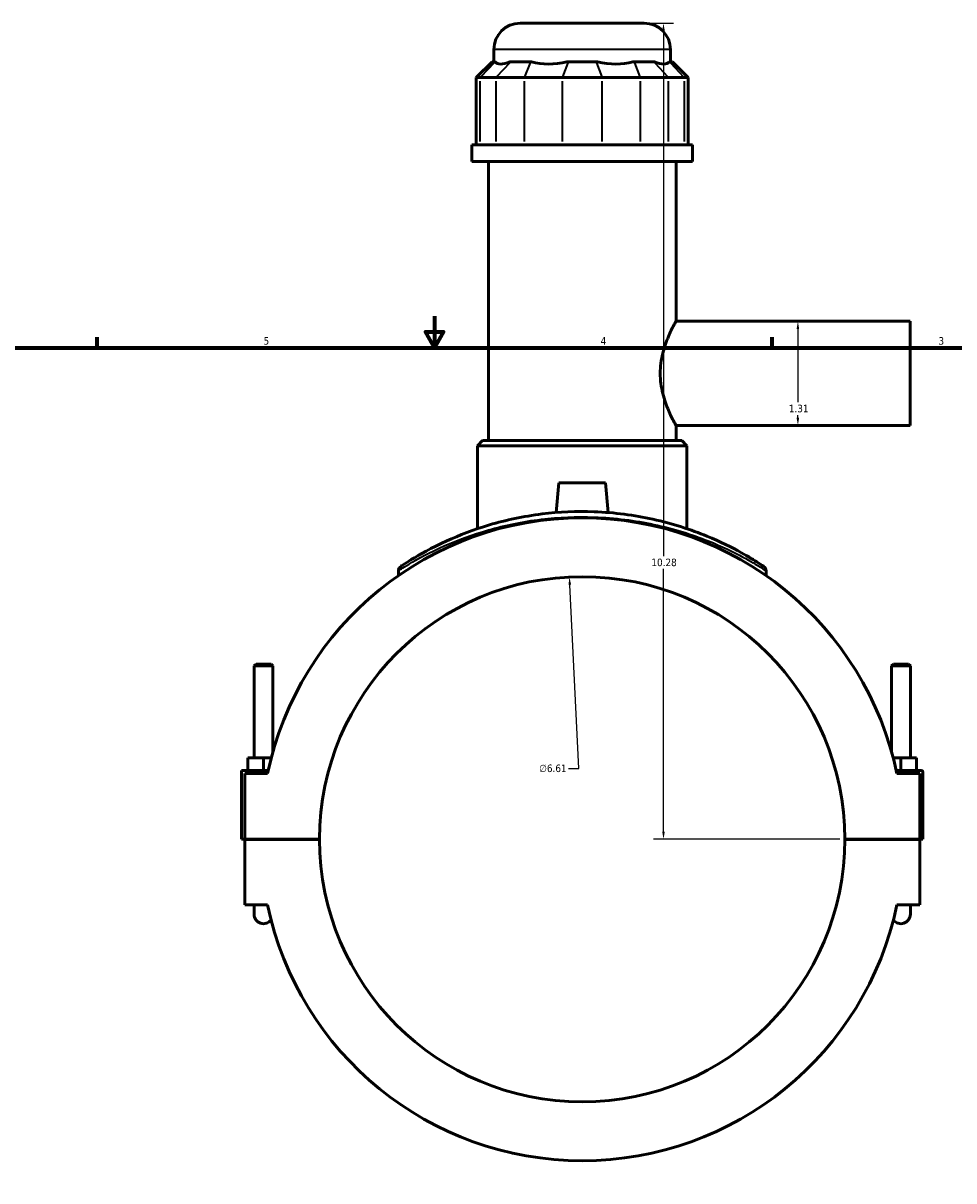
# Model space of a CAD drawing. Header units: inches. Extents: x 0.1 to 47.8, y -0.2 to 47.5.
# Tile 3 of 6: x 11.8 to 23.5, y 10.5 to 25.1. Entities that reach past the tile are written whole.
import ezdxf

# ---------------------------------------------------------------- set-up
doc = ezdxf.new("R2010")
doc.units = ezdxf.units.IN
doc.header["$MEASUREMENT"] = 0
for name, color, linetype, lineweight in [('Border (ANSI)', 7, 'Continuous', 70), ('Dimension (ANSI)', 7, 'Continuous', 25), ('Visible (ANSI)', 7, 'Continuous', 50), ('Visible Narrow (ANSI)', 7, 'Continuous', 35)]:
    doc.layers.add(name, color=color, linetype=linetype, lineweight=lineweight)
doc.styles.add('Note Text (ANSI)', font='tahoma.ttf')
doc.dimstyles.new('Default (ANSI)', dxfattribs={"dimtxt": 0.094488, "dimasz": 0.098425, "dimexe": 0.125, "dimexo": 0.0625, "dimgap": 0.031496, "dimtad": 0, "dimtih": 1, "dimtoh": 1, "dimrnd": 1e-08, "dimzin": 4, "dimdsep": 46, "dimtxsty": 'Note Text (ANSI)', "dimcen": 0.09, "dimdle": 0.393701, "dimclrd": 256, "dimclre": 256, "dimclrt": 5, "dimadec": 0, "dimazin": 1, "dimtfac": 1, "dimtofl": 0, "dimtmove": 0, "dimatfit": 3, "dimfxl": 1, "dimtolj": 1, "dimtzin": 4, "dimlwd": -1, "dimlwe": -1, "dimarcsym": 0})

# ---------------------------------------------------------------- blocks, each defined once
blk = doc.blocks.new('Borders Default Border')
at = {"layer": 'Border (ANSI)'}
for p, q in [((12.75, 21), (12.75, 21.134)), ((21.25, 21), (21.25, 21.134))]:
    blk.add_line(p, q, dxfattribs=at)
at = {"layer": 'Border (ANSI)', "flags": 128}
for points in [[(17, 21.4), (17, 21), (16.885, 21.2), (17.115, 21.2), (17, 21)], [(0.5, 1), (0.5, 21), (33.5, 21), (33.5, 1), (0.5, 1)]]:
    blk.add_lwpolyline(points, dxfattribs=at)
at = {"layer": 'Border (ANSI)', "color": 5, "true_color": 0x0000ff, "char_height": 0.0945, "attachment_point": 7, "style": 'Note Text (ANSI)'}
for s, insert in [('5', (14.847, 21.038)), ('4', (19.092, 21.04)), ('3', (23.346, 21.038))]:
    blk.add_mtext(s, dxfattribs=dict(at, insert=insert))
blk = doc.blocks.new('*D6')
at = {"layer": 'Defpoints', "color": 0, "transparency": 16777216}
for p in [(18.699, 18.114), (19.021, 11.508)]:
    blk.add_point(p, dxfattribs=at)
at = {"layer": 'Dimension (ANSI)', "transparency": 16777216}
for p, q in [((18.816, 15.701), (18.703, 18.016)), ((18.689, 15.701), (18.816, 15.701))]:
    blk.add_line(p, q, dxfattribs=at)
blk.add_solid([(18.72, 18.017), (18.687, 18.015), (18.699, 18.114)], dxfattribs=at)
at = {"layer": 'Dimension (ANSI)', "color": 5, "transparency": 16777216, "insert": (18.318, 15.752), "char_height": 0.0945, "attachment_point": 1, "style": 'Note Text (ANSI)'}
blk.add_mtext('\\A1;∅6.61', dxfattribs=at)
blk = doc.blocks.new('*D7')
at = {"layer": 'Defpoints', "color": 0, "transparency": 16777216}
for p in [(21.576, 21.334), (21.576, 20.023), (21.576, 20.023)]:
    blk.add_point(p, dxfattribs=at)
at = {"layer": 'Dimension (ANSI)', "transparency": 16777216}
for p, q in [((21.576, 21.235), (21.576, 20.314)), ((21.576, 20.121), (21.576, 20.153))]:
    blk.add_line(p, q, dxfattribs=at)
for points in [[(21.559, 21.235), (21.592, 21.235), (21.576, 21.334)], [(21.559, 20.121), (21.592, 20.121), (21.576, 20.023)]]:
    blk.add_solid(points, dxfattribs=at)
at = {"layer": 'Dimension (ANSI)', "color": 5, "transparency": 16777216, "insert": (21.462, 20.283), "char_height": 0.0945, "attachment_point": 1, "style": 'Note Text (ANSI)'}
blk.add_mtext('\\A1;1.31', dxfattribs=at)
blk = doc.blocks.new('*D8')
at = {"layer": 'Defpoints', "color": 0, "transparency": 16777216}
for p in [(19.64, 25.088), (19.883, 25.088), (22.167, 14.811)]:
    blk.add_point(p, dxfattribs=at)
at = {"layer": 'Dimension (ANSI)', "transparency": 16777216}
for p, q in [((19.703, 25.088), (20.008, 25.088)), ((19.883, 24.99), (19.883, 18.377)), ((19.883, 14.909), (19.883, 18.215)), ((22.104, 14.811), (19.758, 14.811))]:
    blk.add_line(p, q, dxfattribs=at)
for points in [[(19.867, 24.99), (19.9, 24.99), (19.883, 25.088)], [(19.867, 14.909), (19.9, 14.909), (19.883, 14.811)]]:
    blk.add_solid(points, dxfattribs=at)
at = {"layer": 'Dimension (ANSI)', "color": 5, "transparency": 16777216, "insert": (19.731, 18.345), "char_height": 0.0945, "attachment_point": 1, "style": 'Note Text (ANSI)'}
blk.add_mtext('\\A1;10.28', dxfattribs=at)

msp = doc.modelspace()

# ---------------------------------------------------------------- linework, layer by layer
at = {"layer": 'Visible (ANSI)'}
for p, q in [((18.079, 25.088), (19.64, 25.088)), ((17.749, 24.6), (17.749, 24.757)), ((19.971, 24.6), (19.971, 24.757)), ((17.724, 24.6), (17.525, 24.402)), ((17.724, 24.6), (17.759, 24.6)), ((17.766, 24.6), (17.759, 24.6)), ((17.956, 24.6), (17.95, 24.6)), ((17.956, 24.6), (18.207, 24.6)), ((18.222, 24.6), (18.207, 24.6)), ((18.683, 24.6), (18.667, 24.6)), ((18.683, 24.6), (19.037, 24.6)), ((19.053, 24.6), (19.037, 24.6)), ((19.513, 24.6), (19.497, 24.6)), ((19.513, 24.6), (19.764, 24.6)), ((19.77, 24.6), (19.764, 24.6)), ((19.961, 24.6), (19.954, 24.6)), ((19.961, 24.6), (19.996, 24.6)), ((19.996, 24.6), (20.194, 24.402)), ((17.576, 24.402), (17.525, 24.402)), ((17.525, 24.402), (17.525, 23.555)), ((17.576, 24.402), (17.773, 24.402)), ((18.131, 24.402), (17.773, 24.402)), ((18.131, 24.402), (18.607, 24.402)), ((19.113, 24.402), (18.607, 24.402)), ((19.113, 24.402), (19.589, 24.402)), ((19.947, 24.402), (19.589, 24.402)), ((19.947, 24.402), (20.144, 24.402)), ((20.194, 24.402), (20.144, 24.402)), ((20.194, 24.402), (20.194, 23.555)), ((20.249, 23.555), (17.471, 23.555)), ((17.471, 23.346), (17.471, 23.555)), ((20.249, 23.346), (20.249, 23.555)), ((20.249, 23.346), (17.471, 23.346)), ((17.679, 19.832), (17.679, 23.346)), ((20.041, 21.334), (20.041, 23.346)), ((20.041, 21.334), (22.99, 21.334)), ((22.99, 20.023), (22.99, 21.334)), ((20.041, 20.023), (22.99, 20.023)), ((20.041, 19.832), (20.041, 20.023)), ((17.606, 19.832), (17.54, 19.766)), ((17.606, 19.832), (20.113, 19.832)), ((20.113, 19.832), (20.179, 19.766)), ((20.179, 19.766), (17.54, 19.766)), ((17.54, 18.722), (17.54, 19.766)), ((20.179, 18.722), (20.179, 19.766)), ((18.565, 19.299), (18.532, 18.925)), ((19.155, 19.299), (18.565, 19.299)), ((19.155, 19.299), (19.188, 18.925)), ((16.545, 18.193), (16.545, 18.132)), ((21.175, 18.193), (21.175, 18.132)), ((14.752, 17.018), (14.728, 16.994)), ((14.728, 16.994), (14.964, 16.994)), ((14.728, 15.835), (14.728, 16.994)), ((14.941, 17.018), (14.752, 17.018)), ((14.941, 17.018), (14.964, 16.994)), ((14.964, 15.911), (14.964, 16.994)), ((22.779, 17.018), (22.756, 16.994)), ((22.992, 16.994), (22.756, 16.994)), ((22.756, 16.994), (22.756, 15.911)), ((22.779, 17.018), (22.968, 17.018)), ((22.968, 17.018), (22.992, 16.994)), ((22.992, 16.994), (22.992, 15.835)), ((14.846, 15.835), (14.649, 15.835)), ((14.649, 15.677), (14.649, 15.835)), ((14.944, 15.835), (14.846, 15.835)), ((14.846, 15.677), (14.846, 15.835)), ((22.776, 15.835), (22.874, 15.835)), ((22.874, 15.677), (22.874, 15.835)), ((22.874, 15.835), (23.071, 15.835)), ((23.071, 15.677), (23.071, 15.835)), ((14.571, 15.677), (14.906, 15.677)), ((14.571, 14.813), (14.571, 15.677)), ((14.897, 15.638), (14.61, 15.638)), ((14.61, 15.638), (14.61, 14.813)), ((23.13, 15.677), (22.814, 15.677)), ((23.11, 15.638), (22.822, 15.638)), ((23.11, 14.813), (23.11, 15.638)), ((23.149, 14.813), (23.149, 15.658)), ((14.61, 14.813), (14.571, 14.813)), ((14.61, 14.813), (15.553, 14.813)), ((14.61, 14.809), (14.61, 13.984)), ((15.553, 14.809), (14.61, 14.809)), ((14.728, 14.809), (14.728, 14.813)), ((14.964, 14.809), (14.964, 14.813)), ((22.167, 14.813), (23.11, 14.813)), ((23.11, 14.809), (22.167, 14.809)), ((22.756, 14.813), (22.756, 14.809)), ((22.992, 14.813), (22.992, 14.809)), ((23.11, 14.813), (23.149, 14.813)), ((23.11, 13.984), (23.11, 14.809)), ((14.61, 13.984), (14.897, 13.984)), ((14.728, 13.984), (14.728, 13.866)), ((22.822, 13.984), (23.11, 13.984)), ((22.992, 13.866), (22.992, 13.984))]:
    msp.add_line(p, q, dxfattribs=at)
for centre, radius, start, end in [((18.079, 24.757), 0.331, 90, 180), ((19.64, 24.757), 0.331, 0, 90), ((18.86, 14.811), 4.048, 11.7855, 168.2145), ((16.611, 18.193), 0.0661, 123.6244, 180), ((21.109, 18.193), 0.0661, 0, 56.3756), ((18.86, 14.811), 3.307, 0.0341, 179.9659), ((23.13, 15.658), 0.0197, 0, 90), ((18.86, 14.811), 3.307, 180.0341, 359.9659), ((14.846, 13.866), 0.118, 180, 323.6924), ((18.86, 14.811), 4.048, 191.7855, 348.2145), ((22.874, 13.866), 0.118, 216.3076, 0)]:
    msp.add_arc(centre, radius, start, end, dxfattribs=at)
for major_axis, ratio, start_param, end_param in [((-1.09, -1.09), 0.198912, 6.261285, 6.697784), ((0.924, 0.924), 0.668179, 3.512392, 3.948891), ((0.924, -0.924), 0.668179, 5.475887, 5.912386), ((1.09, -1.09), 0.198912, 5.868586, 6.305085)]:
    msp.add_ellipse((18.86, 25.685), major_axis=major_axis, ratio=ratio, start_param=start_param, end_param=end_param, dxfattribs=at)
for points, knots in [([(20.041, 20.023), (20.041, 20.023), (20.038, 20.027), (20.029, 20.044), (20.022, 20.057), (20.004, 20.091), (19.993, 20.111), (19.97, 20.159), (19.958, 20.186), (19.921, 20.272), (19.894, 20.344), (19.864, 20.465), (19.856, 20.507), (19.845, 20.592), (19.842, 20.636), (19.842, 20.72), (19.845, 20.764), (19.856, 20.849), (19.864, 20.891), (19.894, 21.012), (19.921, 21.084), (19.958, 21.17), (19.97, 21.197), (19.993, 21.245), (20.004, 21.266), (20.022, 21.3), (20.029, 21.312), (20.038, 21.33), (20.041, 21.334), (20.041, 21.334)], [2.574382, 2.574382, 2.574382, 2.574382, 2.895464, 2.895464, 3.216546, 3.216546, 3.537628, 3.537628, 3.85871, 3.85871, 4.503737, 4.503737, 4.82625, 4.82625, 5.148764, 5.148764, 5.471277, 5.471277, 5.793791, 5.793791, 6.438817, 6.438817, 6.759899, 6.759899, 7.080981, 7.080981, 7.402064, 7.402064, 7.723146, 7.723146, 7.723146, 7.723146]), ([(21.145, 18.248), (21.145, 18.248), (21.122, 18.264), (21.028, 18.323), (20.954, 18.369), (20.744, 18.485), (20.599, 18.559), (20.232, 18.709), (20.002, 18.786), (19.517, 18.893), (19.265, 18.926), (18.79, 18.944), (18.567, 18.934), (18.119, 18.878), (17.896, 18.83), (17.49, 18.71), (17.309, 18.639), (16.96, 18.481), (16.808, 18.394), (16.666, 18.307), (16.634, 18.287), (16.587, 18.256), (16.574, 18.248), (16.574, 18.248)], [18.194528, 18.194528, 18.194528, 18.194528, 19.586846, 19.586846, 21.101938, 21.101938, 22.924773, 22.924773, 25.014372, 25.014372, 26.92028, 26.92028, 28.560181, 28.560181, 30.361692, 30.361692, 32.174202, 32.174202, 34.429387, 34.429387, 35.368913, 35.368913, 36.389053, 36.389053, 36.389053, 36.389053])]:
    msp.add_open_spline(points, degree=3, knots=knots, dxfattribs=at)
at = {"layer": 'Visible Narrow (ANSI)'}
for p, q in [((19.957, 24.757), (17.762, 24.757)), ((17.75, 24.59), (17.585, 24.412)), ((17.947, 24.59), (17.782, 24.412)), ((18.203, 24.59), (18.135, 24.412)), ((18.679, 24.59), (18.611, 24.412)), ((19.041, 24.59), (19.109, 24.412)), ((19.517, 24.59), (19.585, 24.412)), ((19.773, 24.59), (19.938, 24.412)), ((19.97, 24.59), (20.135, 24.412)), ((17.576, 23.597), (17.576, 24.359)), ((17.773, 24.359), (17.773, 23.597)), ((18.131, 23.597), (18.131, 24.359)), ((18.607, 24.359), (18.607, 23.597)), ((19.113, 23.597), (19.113, 24.359)), ((19.589, 24.359), (19.589, 23.597)), ((19.947, 23.597), (19.947, 24.359)), ((20.144, 24.359), (20.144, 23.597))]:
    msp.add_line(p, q, dxfattribs=at)
msp.add_arc((21.109, 18.193), 0.0661, 2.8188, 53.5568, dxfattribs=at)
msp.add_open_spline([(16.545, 18.193), (16.545, 18.193), (16.558, 18.201), (16.605, 18.231), (16.638, 18.251), (16.781, 18.337), (16.936, 18.422), (17.288, 18.578), (17.473, 18.648), (17.883, 18.765), (18.109, 18.813), (18.563, 18.867), (18.789, 18.877), (19.27, 18.86), (19.525, 18.827), (20.017, 18.722), (20.249, 18.647), (20.621, 18.499), (20.768, 18.427), (20.981, 18.312), (21.056, 18.267), (21.151, 18.208), (21.175, 18.193), (21.175, 18.193)], degree=3, knots=[-36.389053, -36.389053, -36.389053, -36.389053, -35.368913, -35.368913, -34.429387, -34.429387, -32.174202, -32.174202, -30.361692, -30.361692, -28.560181, -28.560181, -26.92028, -26.92028, -25.014372, -25.014372, -22.924773, -22.924773, -21.101938, -21.101938, -19.586846, -19.586846, -18.194528, -18.194528, -18.194528, -18.194528], dxfattribs=at)

# ---------------------------------------------------------------- block references
msp.add_blockref('Borders Default Border', (0, 0))

# ---------------------------------------------------------------- dimensions: what is measured, and where the dimension line sits
at = {"layer": 'Dimension (ANSI)'}
for base, p1, p2, angle, override, picture, middle in [((19.883, 25.088), (22.167, 14.811), (19.64, 25.088), 90, {"dimgap": 0.031496, "dimdec": 2, "dimtol": 0, "dimlim": 0, "dimtp": 0, "dimtm": 0, "dimtdec": 2, "dimatfit": 1}, '*D8', (19.883, 18.296)), ((21.576, 20.023), (21.576, 21.334), (21.576, 20.023), 270, {"dimgap": 0.031496, "dimdec": 2, "dimse1": 1, "dimse2": 1, "dimtol": 0, "dimlim": 0, "dimtp": 0, "dimtm": 0, "dimtdec": 2, "dimatfit": 1}, '*D7', (21.576, 20.233))]:
    dim = msp.add_linear_dim(base=base, p1=p1, p2=p2, angle=angle, dimstyle='Default (ANSI)', override=override, dxfattribs=at)
    dim.commit()
    dim.dimension.update_dxf_attribs({"geometry": picture, "text_midpoint": middle, "dimtype": 160})
dim = msp.add_diameter_dim_2p(p1=(19.021, 11.508), p2=(18.699, 18.114), dimstyle='Default (ANSI)', override={"dimgap": 0.031496, "dimdec": 2, "dimlfac": 1, "dimtol": 0, "dimlim": 0, "dimtp": 0, "dimtm": 0, "dimtdec": 2}, dxfattribs=at)
dim.commit()
dim.dimension.update_dxf_attribs({"geometry": '*D6', "text_midpoint": (18.488, 15.701), "dimtype": 163})

doc.saveas('drawing.dxf')
